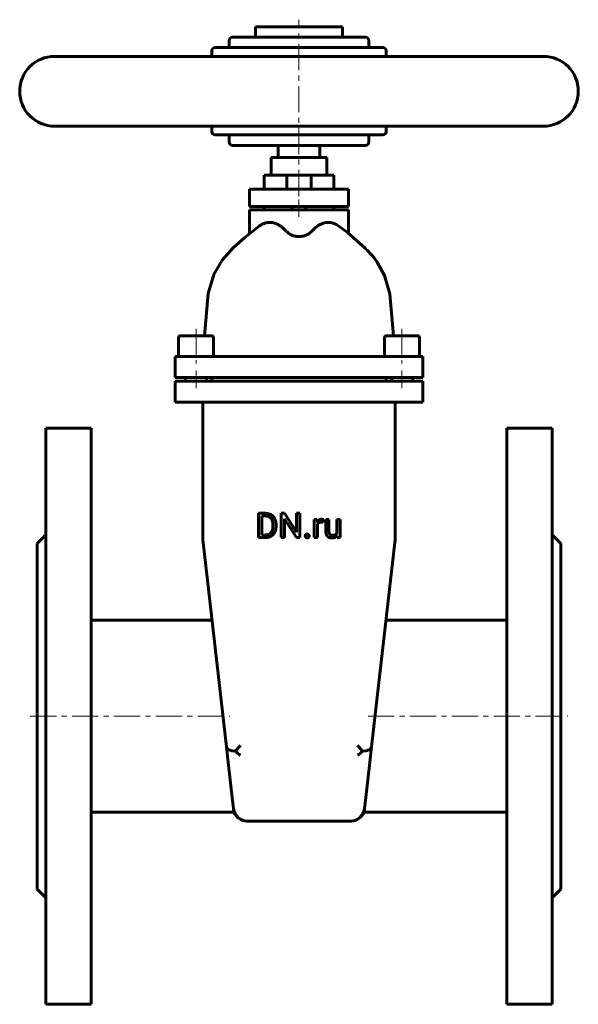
# Model space of a CAD drawing. Header units: millimetres. Extents: x -80 to 80, y -140 to 142.
import ezdxf

# ---------------------------------------------------------------- set-up
doc = ezdxf.new("R2010")
doc.units = ezdxf.units.MM
doc.linetypes.add('K5LT_AXLED', pattern=[12, 7.5, -1.5, 1.5, -1.5])
doc.linetypes.add('K5LT_BASIC', pattern=[0])
doc.layers.add('Системный слой (1)', color=7, linetype='Continuous', true_color=0x6c6c6c)

# ---------------------------------------------------------------- blocks, each defined once
blk = doc.blocks.new('U0')
at = {"layer": 'Системный слой (1)', "color": 143, "linetype": 'K5LT_BASIC', "lineweight": 60, "true_color": 0x33acca}
for p, q in [((-10, 97.5), (0, 97.5)), ((2.9, 97.5), (10, 97.5))]:
    blk.add_line(p, q, dxfattribs=at)
blk = doc.blocks.new('U1')
at = {"layer": 'Системный слой (1)', "color": 143, "linetype": 'K5LT_BASIC', "lineweight": 60, "true_color": 0x33acca}
for p, q in [((-15.53, 79.63), (-11.39, 82.89)), ((-18.86, 76.62), (-15.53, 79.63)), ((-22.02, 73.15), (-18.86, 76.62)), ((-24.36, 69.02), (-22.02, 73.15)), ((-25.99, 63.58), (-24.36, 69.02)), ((-27.04, 51.5), (-25.99, 63.58))]:
    blk.add_line(p, q, dxfattribs=at)
blk = doc.blocks.new('U2')
at = {"layer": 'Системный слой (1)', "color": 143, "linetype": 'K5LT_BASIC', "lineweight": 60, "true_color": 0x33acca}
for p, q in [((13.86, 81.01), (11.39, 82.89)), ((16.5, 78.78), (13.86, 81.01)), ((18.12, 77.32), (16.5, 78.78)), ((18.91, 76.58), (18.12, 77.32)), ((19.28, 76.22), (18.91, 76.58)), ((19.48, 76.02), (19.28, 76.22)), ((19.59, 75.91), (19.48, 76.02)), ((19.65, 75.85), (19.59, 75.91)), ((19.68, 75.82), (19.65, 75.85)), ((20.4, 75.06), (19.68, 75.82)), ((20.97, 74.43), (20.4, 75.06)), ((21.24, 74.14), (20.97, 74.43)), ((21.36, 74), (21.24, 74.14)), ((21.41, 73.93), (21.36, 74)), ((21.44, 73.9), (21.41, 73.93)), ((21.5, 73.83), (21.44, 73.9)), ((22.41, 72.59), (21.5, 73.83)), ((24.48, 68.74), (22.41, 72.59)), ((26.01, 63.48), (24.48, 68.74)), ((27.04, 51.5), (26.01, 63.48))]:
    blk.add_line(p, q, dxfattribs=at)
blk = doc.blocks.new('U3')
at = {"layer": 'Системный слой (1)', "color": 143, "linetype": 'K5LT_BASIC', "lineweight": 60, "true_color": 0x33acca}
for p, q in [((29.5, 51.5), (25.1, 51.5)), ((33.9, 51.5), (29.5, 51.5))]:
    blk.add_line(p, q, dxfattribs=at)
blk = doc.blocks.new('U4')
at = {"layer": 'Системный слой (1)', "color": 143, "linetype": 'K5LT_BASIC', "lineweight": 60, "true_color": 0x33acca}
for p, q in [((-25, 131.5), (-25, 133)), ((-25, 110), (-25, 111.5))]:
    blk.add_line(p, q, dxfattribs=at)
blk = doc.blocks.new('U5')
at = {"layer": 'Системный слой (1)', "color": 143, "linetype": 'K5LT_BASIC', "lineweight": 60, "true_color": 0x33acca}
for p, q in [((25, 131.5), (25, 133)), ((25, 110), (25, 111.5))]:
    blk.add_line(p, q, dxfattribs=at)
blk = doc.blocks.new('U6')
at = {"layer": 'Системный слой (1)', "color": 143, "linetype": 'K5LT_BASIC', "lineweight": 60, "true_color": 0x33acca}
for p, q in [((0, 97.5), (-3.1, 97.5)), ((3.1, 97.5), (0, 97.5))]:
    blk.add_line(p, q, dxfattribs=at)
blk = doc.blocks.new('U7')
at = {"layer": 'Системный слой (1)', "color": 143, "linetype": 'K5LT_BASIC', "lineweight": 60, "true_color": 0x33acca}
for p, q in [((-29.5, 51.5), (-33.9, 51.5)), ((-25.1, 51.5), (-29.5, 51.5))]:
    blk.add_line(p, q, dxfattribs=at)

msp = doc.modelspace()

# ---------------------------------------------------------------- linework, layer by layer
at = {"layer": 'Системный слой (1)', "color": 30, "linetype": 'K5LT_AXLED', "lineweight": 18, "true_color": 0xff8000}
for p, q in [((0, 91.5), (0, 142)), ((0, 85.5), (0, 90.5)), ((-29.5, 53.5), (-29.5, 43.5)), ((29.5, 53.5), (29.5, 43.5)), ((-29.5, 41.5), (-29.5, 36.5)), ((29.5, 41.5), (29.5, 36.5)), ((-77, -57.5), (-19.77, -57.5)), ((19.77, -57.5), (77, -57.5))]:
    msp.add_line(p, q, dxfattribs=at)
at = {"layer": 'Системный слой (1)', "color": 143, "linetype": 'K5LT_BASIC', "lineweight": 60, "true_color": 0x33acca}
for p, q in [((-12.5, 137), (-12.5, 140)), ((-12.5, 140), (12.5, 140)), ((12.5, 137), (12.5, 140)), ((-20, 134), (-20, 136)), ((19, 137), (-19, 137)), ((20, 134), (20, 136)), ((24, 134), (-24, 134)), ((-70, 131.5), (70, 131.5)), ((-70, 111.5), (70, 111.5)), ((-24, 109), (24, 109)), ((-20, 107), (-20, 109)), ((20, 107), (20, 109)), ((-19, 106), (19, 106)), ((-6, 102.5), (-6, 106)), ((6, 102.5), (6, 106)), ((-8, 97.5), (-8, 102.5)), ((-8, 102.5), (8, 102.5)), ((8, 97.5), (8, 102.5)), ((-10, 93.5), (-10, 97.5)), ((-3.5, 97.1), (-3.5, 93.5)), ((3.5, 97.1), (3.5, 93.5)), ((10, 93.5), (10, 97.5)), ((-14.19, 88.5), (-14.19, 93.5)), ((-14.19, 93.5), (-13.52, 93.5)), ((-13.52, 93.5), (-3.33, 93.5)), ((-3.33, 93.5), (3.33, 93.5)), ((3.33, 93.5), (13.52, 93.5)), ((13.52, 93.5), (14.19, 93.5)), ((14.19, 88.5), (14.19, 93.5)), ((-13.52, 88.5), (-14.19, 88.5)), ((-14.19, 80.74), (-14.19, 87.5)), ((-14.19, 87.5), (-13.52, 87.5)), ((-13.52, 88.5), (-3.33, 88.5)), ((-13.52, 87.5), (-3.33, 87.5)), ((-10, 87.5), (-10, 88.5)), ((3.33, 88.5), (-3.33, 88.5)), ((-3.33, 87.5), (3.33, 87.5)), ((-2, 88.5), (-2, 87.5)), ((2, 88.5), (2, 87.5)), ((3.33, 88.5), (13.52, 88.5)), ((3.33, 87.5), (13.52, 87.5)), ((10, 87.5), (10, 88.5)), ((14.19, 88.5), (13.52, 88.5)), ((13.52, 87.5), (14.19, 87.5)), ((14.19, 80.74), (14.19, 87.5)), ((-34.5, 50.9), (-34.5, 45.5)), ((-24.5, 50.9), (-24.5, 45.5)), ((24.5, 50.9), (24.5, 45.5)), ((34.5, 50.9), (34.5, 45.5)), ((-35.5, 39.5), (-35.5, 45.5)), ((-35.5, 45.5), (-29.5, 45.5)), ((-29.5, 45.5), (29.5, 45.5)), ((29.5, 45.5), (35.5, 45.5)), ((35.5, 39.5), (35.5, 45.5)), ((-29.5, 39.5), (-35.5, 39.5)), ((-32.5, 39.5), (-32.5, 38.5)), ((-29.5, 39.5), (29.5, 39.5)), ((-26.5, 39.5), (-26.5, 38.5)), ((-25, 38.5), (-25, 39.5)), ((25, 38.5), (25, 39.5)), ((26.5, 39.5), (26.5, 38.5)), ((35.5, 39.5), (29.5, 39.5)), ((32.5, 39.5), (32.5, 38.5)), ((-35.5, 32.5), (-35.5, 38.5)), ((-35.5, 38.5), (-29.5, 38.5)), ((-29.5, 38.5), (29.5, 38.5)), ((29.5, 38.5), (35.5, 38.5)), ((35.5, 32.5), (35.5, 38.5)), ((-29.5, 32.5), (-35.5, 32.5)), ((-29.5, 32.5), (29.5, 32.5)), ((-27.5, 32.5), (-27.5, -7.27)), ((27.5, -7.27), (27.5, 32.5)), ((35.5, 32.5), (29.5, 32.5)), ((-72.5, 25), (-59.5, 25)), ((-72.5, 25), (-72.5, -140)), ((-59.5, 25), (-59.5, -140)), ((72.5, 25), (59.5, 25)), ((59.5, 25), (59.5, -140)), ((72.5, 25), (72.5, -140)), ((-11.6, 0.62), (-11.6, -6.34)), ((-9.63, 0.62), (-11.6, 0.62)), ((-4.2, 0.62), (-5.12, 0.62)), ((-5.12, 0.62), (-5.12, -6.34)), ((-0.68, -4.76), (-4.2, 0.62)), ((-0.68, 0.62), (-0.68, -4.76)), ((0.23, 0.62), (-0.68, 0.62)), ((0.23, -6.34), (0.23, 0.62)), ((-10.68, -0.14), (-10.68, -5.59)), ((-9.63, -0.14), (-10.68, -0.14)), ((-7.48, -3.07), (-7.48, -2.64)), ((-6.56, -3.07), (-6.56, -2.65)), ((-4.2, -0.97), (-0.69, -6.34)), ((-4.2, -6.34), (-4.2, -0.97)), ((4.38, -1.17), (4.38, -6.34)), ((5.24, -1.17), (4.38, -1.17)), ((5.26, -1.76), (5.24, -1.17)), ((5.26, -6.34), (5.26, -2.67)), ((6.87, -1.96), (6.88, -1.14)), ((8.58, -1.17), (7.69, -1.17)), ((7.69, -1.17), (7.69, -4.5)), ((8.58, -4.51), (8.58, -1.17)), ((11.77, -1.17), (10.88, -1.17)), ((10.88, -1.17), (10.88, -4.93)), ((11.77, -6.34), (11.77, -1.17)), ((-75, -8), (-72.5, -5.5)), ((-10.68, -5.59), (-9.72, -5.59)), ((75, -8), (72.5, -5.5)), ((-75, -8), (-75, -107)), ((-27.47, -7.73), (-20.76, -66.3)), ((-11.6, -6.34), (-9.72, -6.34)), ((-5.12, -6.34), (-4.2, -6.34)), ((-0.69, -6.34), (0.23, -6.34)), ((4.38, -6.34), (5.26, -6.34)), ((10.9, -5.83), (10.92, -6.34)), ((10.92, -6.34), (11.77, -6.34)), ((20.76, -66.3), (27.47, -7.73)), ((75, -8), (75, -107)), ((-59.5, -30), (-24.92, -30)), ((24.92, -30), (59.5, -30)), ((-20.26, -70.64), (-20.76, -66.3)), ((-18.29, -67.52), (-16.79, -65.84)), ((18.29, -67.52), (16.79, -65.84)), ((20.76, -66.3), (20.26, -70.64)), ((-19, -81.66), (-20.26, -70.64)), ((20.26, -70.64), (19, -81.66)), ((-18.74, -83.96), (-19, -81.66)), ((19, -81.66), (18.74, -83.96)), ((-18.62, -85), (-18.74, -83.96)), ((18.62, -85), (18.74, -83.96)), ((-59.5, -85), (-18.62, -85)), ((18.62, -85), (59.5, -85)), ((-14.91, -87.5), (-14.77, -87.5)), ((-14.77, -87.5), (14.77, -87.5)), ((14.91, -87.5), (14.77, -87.5)), ((-75, -107), (-72.5, -109.5)), ((75, -107), (72.5, -109.5)), ((-72.5, -140), (-59.5, -140)), ((72.5, -140), (59.5, -140))]:
    msp.add_line(p, q, dxfattribs=at)
for centre, radius, start, end in [((-19, 136), 1, 90, 180), ((19, 136), 1, 0, 90), ((-24, 133), 1, 90, 180), ((24, 133), 1, 0, 90), ((-70, 121.5), 10, 90, 270), ((70, 121.5), 10, 270, 90), ((-24, 110), 1, 180, 270), ((24, 110), 1, 270, 0), ((-19, 107), 1, 180, 270), ((19, 107), 1, 270, 0), ((-3.1, 97.1), 0.4, 90, 180), ((3.1, 97.1), 0.4, 0, 90), ((-33.9, 50.9), 0.6, 90, 180), ((-25.1, 50.9), 0.6, 0, 90), ((25.1, 50.9), 0.6, 90, 180), ((33.9, 50.9), 0.6, 0, 90), ((-23.5, -7.27), 4, 180, 186.5366), ((23.5, -7.27), 4, 353.4634, 0), ((-14.77, -83.5), 4, 186.5366, 270), ((14.77, -83.5), 4, 270, 353.4634), ((-14.91, -83.5), 4, 202.0243, 270), ((14.91, -83.5), 4, 270, 337.9757)]:
    msp.add_arc(centre, radius, start, end, dxfattribs=at)
for centre, major_axis, start_param, end_param in [((-16.79, -65.84), (3.97, 0.46), 3.141593, 4.279398), ((-16.79, -65.84), (-4.07, 3.63), 1.570796, 1.923204), ((16.79, -65.84), (-4.07, -3.63), 1.218389, 1.570796), ((16.79, -65.84), (-3.97, 0.46), 2.003787, 3.141593)]:
    msp.add_ellipse(centre, major_axis=major_axis, ratio=0.412305, start_param=start_param, end_param=end_param, dxfattribs=at)
for points, degree, knots in [([(-11.39, 82.89), (-11.12, 83.09), (-10.59, 83.41), (-9.76, 83.75), (-8.92, 83.93), (-8.08, 83.95), (-7.35, 83.84), (-6.71, 83.65), (-6.08, 83.38), (-5.42, 82.99), (-4.86, 82.57), (-4.53, 82.28), (-4.44, 82.19)], 3, [0, 0, 0, 0, 1.593308, 3.020101, 4.627162, 6.181487, 7.548647, 8.643054, 9.69509, 11.039163, 12.409553, 13, 13, 13, 13]), ([(4.44, 82.19), (4.72, 82.45), (5.26, 82.89), (6.11, 83.4), (6.92, 83.73), (7.76, 83.92), (8.59, 83.96), (9.46, 83.83), (10.41, 83.51), (11.05, 83.14), (11.39, 82.89)], 3, [0, 0, 0, 0, 1.456718, 2.729475, 4.087729, 5.297861, 6.593784, 7.896366, 9.302784, 11, 11, 11, 11]), ([(3.33, 81.11), (3.24, 81.03), (3.03, 80.84), (2.65, 80.58), (2.27, 80.38), (1.93, 80.24), (1.63, 80.13), (1.24, 80.03), (0.87, 79.96), (0.49, 79.91), (0.13, 79.89), (-0.28, 79.9), (-0.63, 79.93), (-0.94, 79.97), (-1.18, 80.02), (-1.4, 80.07), (-1.63, 80.14), (-1.89, 80.22), (-2.14, 80.33), (-2.49, 80.49), (-2.91, 80.74), (-3.2, 80.99), (-3.33, 81.11)], 3, [0, 0, 0, 0, 1.499174, 3.302344, 4.985038, 5.709481, 6.784752, 7.977836, 9.216057, 9.981917, 11.204807, 12.269153, 13.315475, 14.193903, 14.909212, 15.419497, 16.146762, 17.022425, 17.942966, 18.67427, 20.822619, 23, 23, 23, 23]), ([(5.76, -1.25), (5.46, -1.43), (5.26, -1.75), (5.26, -1.76)], 2, [0, 0, 0, 1.967306, 2, 2, 2])]:
    msp.add_open_spline(points, degree=degree, knots=knots, dxfattribs=at)
for points, degree in [([(-3.33, 81.11), (-3.69, 81.48), (-4.06, 81.83), (-4.44, 82.19)], 3), ([(4.44, 82.19), (4.06, 81.83), (3.69, 81.48), (3.33, 81.11)], 3), ([(-6.56, -2.65), (-6.56, -1.9), (-7, -0.69), (-7.82, 0.17), (-8.95, 0.62), (-9.63, 0.62)], 2), ([(-7.48, -2.64), (-7.48, -2.05), (-7.76, -1.11), (-8.32, -0.47), (-9.12, -0.14), (-9.63, -0.14)], 2), ([(5.26, -2.67), (5.35, -2.45), (5.51, -2.29)], 2), ([(5.51, -2.29), (5.67, -2.11), (5.9, -2.02)], 2), ([(6.49, -1.07), (6.07, -1.07), (5.76, -1.25)], 2), ([(5.9, -2.02), (6.14, -1.92), (6.44, -1.92)], 2), ([(6.44, -1.92), (6.57, -1.92), (6.76, -1.94), (6.87, -1.96)], 2), ([(6.88, -1.14), (6.83, -1.11), (6.58, -1.07), (6.49, -1.07)], 2), ([(-9.72, -5.59), (-8.97, -5.59), (-7.98, -4.96), (-7.48, -3.83), (-7.48, -3.07)], 2), ([(-9.72, -6.34), (-8.99, -6.34), (-7.83, -5.89), (-7, -5.03), (-6.56, -3.83), (-6.56, -3.07)], 2), ([(1.94, -5.49), (1.8, -5.65), (1.8, -5.87)], 2), ([(2.35, -5.34), (2.08, -5.34), (1.94, -5.49)], 2), ([(2.76, -5.49), (2.62, -5.34), (2.35, -5.34)], 2), ([(2.9, -5.87), (2.9, -5.65), (2.76, -5.49)], 2), ([(7.69, -4.5), (7.69, -5.02), (7.94, -5.76), (8.39, -6.22), (8.7, -6.33)], 2), ([(8.87, -5.45), (8.73, -5.32), (8.58, -4.86), (8.58, -4.51)], 2), ([(9.53, -5.68), (9.35, -5.68), (9.01, -5.58), (8.87, -5.45)], 2), ([(10.42, -5.47), (10.09, -5.68), (9.53, -5.68)], 2), ([(10.88, -4.93), (10.73, -5.27), (10.42, -5.47)], 2), ([(1.8, -5.87), (1.8, -6.09), (1.94, -6.24)], 2), ([(1.94, -6.24), (2.08, -6.4), (2.35, -6.4)], 2), ([(2.35, -6.4), (2.62, -6.4), (2.76, -6.24)], 2), ([(2.76, -6.24), (2.9, -6.09), (2.9, -5.87)], 2), ([(8.7, -6.33), (9.01, -6.44), (9.39, -6.44)], 2), ([(9.39, -6.44), (9.94, -6.44), (10.33, -6.26)], 2), ([(10.33, -6.26), (10.67, -6.1), (10.9, -5.83)], 2)]:
    msp.add_open_spline(points, degree=degree, dxfattribs=at)

# ---------------------------------------------------------------- block references
at = {"layer": 'Системный слой (1)'}
for name in ['U4', 'U5', 'U0', 'U6', 'U1', 'U2', 'U7', 'U3']:
    msp.add_blockref(name, (0, 0), dxfattribs=at)

doc.saveas('drawing.dxf')
